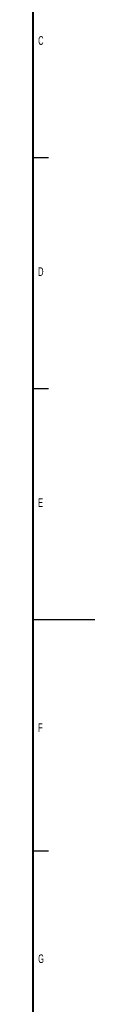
# Model space of a CAD drawing. Header units: millimetres. Extents: x 25 to 1935, y 715 to 2336.
# Tile 251 of 252: x 1467 to 1487, y 1791 to 2110. Entities that reach past the tile are written whole.
import ezdxf

# ---------------------------------------------------------------- set-up
doc = ezdxf.new("R2010")
doc.units = ezdxf.units.MM
doc.header["$LTSCALE"] = 2
doc.layers.add('图框粗', color=7, linetype='Continuous', lineweight=40)
doc.layers.add('轮廓实线层', color=7, linetype='Continuous', lineweight=30)
doc.layers.add('标注层', color=7, linetype='Continuous')
doc.styles.add('SLDTEXTSTYLE0', font='TXT', dxfattribs={"width": 0.6})

msp = doc.modelspace()

# ---------------------------------------------------------------- linework, layer by layer
at = {"layer": '图框粗', "color": 7}
msp.add_line((1466.797, 1514.85), (1466.797, 2315.85), dxfattribs=at)
at = {"layer": '轮廓实线层', "color": 7}
for p, q in [((1466.797, 2065.35), (1471.797, 2065.35)), ((1466.797, 1990.35), (1471.797, 1990.35)), ((1486.797, 1915.35), (1466.797, 1915.35)), ((1466.797, 1840.35), (1471.797, 1840.35))]:
    msp.add_line(p, q, dxfattribs=at)

# ---------------------------------------------------------------- texts
at = {"layer": '标注层', "color": 7, "char_height": 2.8, "attachment_point": 1, "style": 'SLDTEXTSTYLE0'}
for s, insert in [('C', (1468.397, 2104.739)), ('D', (1468.397, 2029.739)), ('E', (1468.397, 1954.739)), ('F', (1468.397, 1881.739)), ('G', (1468.397, 1806.739))]:
    msp.add_mtext(s, dxfattribs=dict(at, insert=insert))

doc.saveas('drawing.dxf')
